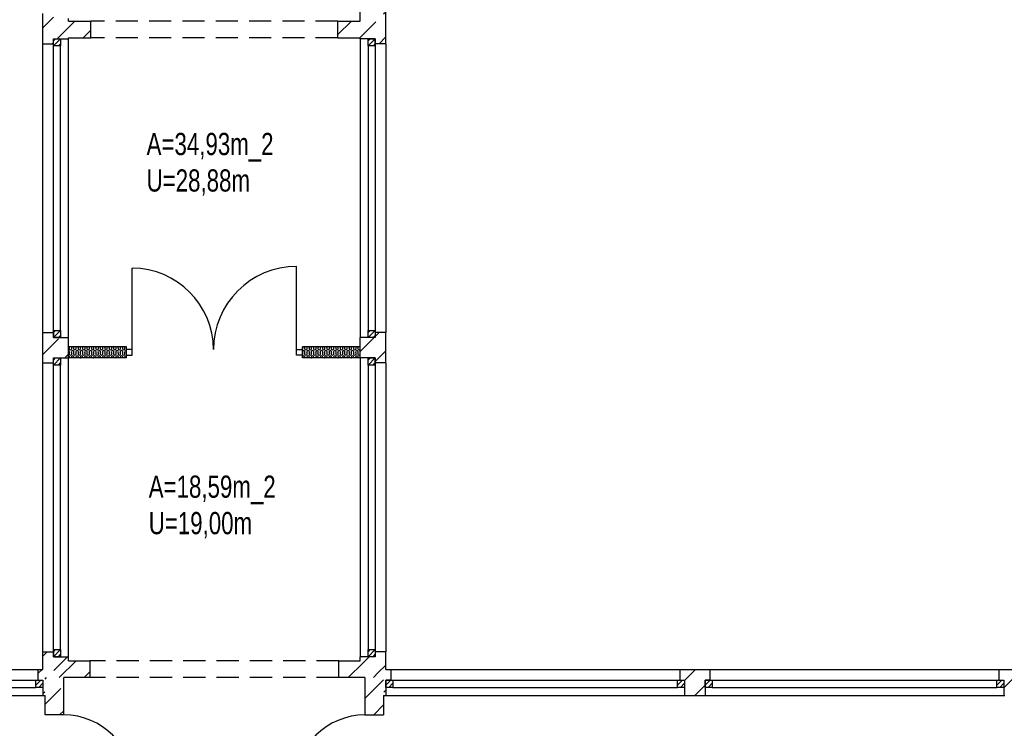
# Model space of a CAD drawing. Header units: metres. Extents: x 940 to 7099, y 1241 to 5343.
# Tile 3 of 23: x 2000 to 3108, y 2299 to 3096. Entities that reach past the tile are written whole.
import ezdxf

# ---------------------------------------------------------------- set-up
doc = ezdxf.new("R2010")
doc.units = ezdxf.units.M
doc.header["$LTSCALE"] = 100
doc.header["$MEASUREMENT"] = 0
doc.linetypes.add('HIDDEN', pattern=[0.375, 0.25, -0.125])
for name, color, linetype in [('1', 2, 'Continuous'), ('20', 211, 'Continuous'), ('22', 211, 'Continuous'), ('30', 5, 'Continuous'), ('32', 2, 'Continuous'), ('64', 1, 'Continuous'), ('67', 2, 'Continuous'), ('68', 211, 'Continuous'), ('69', 6, 'Continuous'), ('74', 6, 'Continuous')]:
    doc.layers.add(name, color=color, linetype=linetype)

msp = doc.modelspace()

# ---------------------------------------------------------------- linework, layer by layer
at = {"layer": '1', "linetype": 'Continuous'}
for p, q in [((2055.5, 2375), (2079.5, 2375)), ((2079.5, 2375), (2079.5, 2356)), ((2359.5, 2356), (2359.5, 2375)), ((2359.5, 2375), (2383.5, 2375)), ((2079.5, 2356), (2050, 2356)), ((2389, 2356), (2359.5, 2356))]:
    msp.add_line(p, q, dxfattribs=at)
at = {"layer": '20', "linetype": 'Continuous'}
for p, q in [((2383.5, 2722.9113), (2399.3387, 2738.75)), ((2400.5, 2739.9113), (2404.8387, 2744.25)), ((2056.075, 2726.9688), (2056.4246, 2728.0308)), ((2058.9246, 2726.9688), (2058.575, 2728.0308)), ((2061.075, 2726.9688), (2061.4246, 2728.0308)), ((2063.9246, 2726.9688), (2063.575, 2728.0308)), ((2066.075, 2726.9688), (2066.4246, 2728.0308)), ((2068.9246, 2726.9688), (2068.575, 2728.0308)), ((2071.075, 2726.9688), (2071.4246, 2728.0308)), ((2073.9246, 2726.9688), (2073.575, 2728.0308)), ((2076.075, 2726.9688), (2076.4246, 2728.0308)), ((2078.9246, 2726.9688), (2078.575, 2728.0308)), ((2081.075, 2726.9688), (2081.4246, 2728.0308)), ((2083.9246, 2726.9688), (2083.575, 2728.0308)), ((2086.075, 2726.9688), (2086.4246, 2728.0308)), ((2088.9246, 2726.9688), (2088.575, 2728.0308)), ((2091.075, 2726.9688), (2091.4246, 2728.0308)), ((2093.9246, 2726.9688), (2093.575, 2728.0308)), ((2096.075, 2726.9688), (2096.4246, 2728.0308)), ((2098.9246, 2726.9688), (2098.575, 2728.0308)), ((2101.075, 2726.9688), (2101.4246, 2728.0308)), ((2103.9246, 2726.9688), (2103.575, 2728.0308)), ((2106.075, 2726.9688), (2106.4246, 2728.0308)), ((2108.9246, 2726.9688), (2108.575, 2728.0308)), ((2111.075, 2726.9688), (2111.4246, 2728.0308)), ((2113.9246, 2726.9688), (2113.575, 2728.0308)), ((2116.075, 2726.9688), (2116.4246, 2728.0308)), ((2118.9246, 2726.9688), (2118.575, 2728.0308)), ((2318.9246, 2726.9688), (2318.575, 2728.0308)), ((2321.075, 2726.9688), (2321.4246, 2728.0308)), ((2323.9246, 2726.9688), (2323.575, 2728.0308)), ((2326.075, 2726.9688), (2326.4246, 2728.0308)), ((2328.9246, 2726.9688), (2328.575, 2728.0308)), ((2331.075, 2726.9688), (2331.4246, 2728.0308)), ((2333.9246, 2726.9688), (2333.575, 2728.0308)), ((2336.075, 2726.9688), (2336.4246, 2728.0308)), ((2338.9246, 2726.9688), (2338.575, 2728.0308)), ((2341.075, 2726.9688), (2341.4246, 2728.0308)), ((2343.9246, 2726.9688), (2343.575, 2728.0308)), ((2346.075, 2726.9688), (2346.4246, 2728.0308)), ((2348.9246, 2726.9688), (2348.575, 2728.0308)), ((2351.075, 2726.9688), (2351.4246, 2728.0308)), ((2353.9246, 2726.9688), (2353.575, 2728.0308)), ((2356.075, 2726.9688), (2356.4246, 2728.0308)), ((2358.9246, 2726.9688), (2358.575, 2728.0308)), ((2361.075, 2726.9688), (2361.4246, 2728.0308)), ((2363.9246, 2726.9688), (2363.575, 2728.0308)), ((2366.075, 2726.9688), (2366.4246, 2728.0308)), ((2368.9246, 2726.9688), (2368.575, 2728.0308)), ((2371.075, 2726.9688), (2371.4246, 2728.0308)), ((2373.9246, 2726.9688), (2373.575, 2728.0308)), ((2376.075, 2726.9688), (2376.4246, 2728.0308)), ((2378.9246, 2726.9688), (2378.575, 2728.0308)), ((2381.075, 2726.9688), (2381.4246, 2728.0308)), ((2056.075, 2720.9688), (2056.4246, 2722.0308)), ((2056.4246, 2716.0308), (2056.3322, 2715.75)), ((2058.9246, 2720.9688), (2058.575, 2722.0308)), ((2058.575, 2716.0308), (2058.6675, 2715.75)), ((2061.075, 2720.9688), (2061.4246, 2722.0308)), ((2061.4246, 2716.0308), (2061.3322, 2715.75)), ((2063.9246, 2720.9688), (2063.575, 2722.0308)), ((2063.575, 2716.0308), (2063.6675, 2715.75)), ((2066.075, 2720.9688), (2066.4246, 2722.0308)), ((2066.4246, 2716.0308), (2066.3322, 2715.75)), ((2068.9246, 2720.9688), (2068.575, 2722.0308)), ((2068.575, 2716.0308), (2068.6675, 2715.75)), ((2071.075, 2720.9688), (2071.4246, 2722.0308)), ((2071.4246, 2716.0308), (2071.3322, 2715.75)), ((2073.9246, 2720.9688), (2073.575, 2722.0308)), ((2073.575, 2716.0308), (2073.6675, 2715.75)), ((2076.075, 2720.9688), (2076.4246, 2722.0308)), ((2076.4246, 2716.0308), (2076.3322, 2715.75)), ((2078.9246, 2720.9688), (2078.575, 2722.0308)), ((2078.575, 2716.0308), (2078.6675, 2715.75)), ((2081.075, 2720.9688), (2081.4246, 2722.0308)), ((2081.4246, 2716.0308), (2081.3322, 2715.75)), ((2083.9246, 2720.9688), (2083.575, 2722.0308)), ((2083.575, 2716.0308), (2083.6675, 2715.75)), ((2086.075, 2720.9688), (2086.4246, 2722.0308)), ((2086.4246, 2716.0308), (2086.3322, 2715.75)), ((2088.9246, 2720.9688), (2088.575, 2722.0308)), ((2088.575, 2716.0308), (2088.6675, 2715.75)), ((2091.075, 2720.9688), (2091.4246, 2722.0308)), ((2091.4246, 2716.0308), (2091.3322, 2715.75)), ((2093.9246, 2720.9688), (2093.575, 2722.0308)), ((2093.575, 2716.0308), (2093.6675, 2715.75)), ((2096.075, 2720.9688), (2096.4246, 2722.0308)), ((2096.4246, 2716.0308), (2096.3322, 2715.75)), ((2098.9246, 2720.9688), (2098.575, 2722.0308)), ((2098.575, 2716.0308), (2098.6675, 2715.75)), ((2101.075, 2720.9688), (2101.4246, 2722.0308)), ((2101.4246, 2716.0308), (2101.3322, 2715.75)), ((2103.9246, 2720.9688), (2103.575, 2722.0308)), ((2103.575, 2716.0308), (2103.6675, 2715.75)), ((2106.075, 2720.9688), (2106.4246, 2722.0308)), ((2106.4246, 2716.0308), (2106.3322, 2715.75)), ((2108.9246, 2720.9688), (2108.575, 2722.0308)), ((2108.575, 2716.0308), (2108.6675, 2715.75)), ((2111.075, 2720.9688), (2111.4246, 2722.0308)), ((2111.4246, 2716.0308), (2111.3322, 2715.75)), ((2113.9246, 2720.9688), (2113.575, 2722.0308)), ((2113.575, 2716.0308), (2113.6675, 2715.75)), ((2116.075, 2720.9688), (2116.4246, 2722.0308)), ((2116.4246, 2716.0308), (2116.3322, 2715.75)), ((2118.9246, 2720.9688), (2118.575, 2722.0308)), ((2118.575, 2716.0308), (2118.6675, 2715.75)), ((2318.9246, 2720.9688), (2318.575, 2722.0308)), ((2318.575, 2716.0308), (2318.6675, 2715.75)), ((2321.075, 2720.9688), (2321.4246, 2722.0308)), ((2321.4246, 2716.0308), (2321.3322, 2715.75)), ((2323.9246, 2720.9688), (2323.575, 2722.0308)), ((2323.575, 2716.0308), (2323.6675, 2715.75)), ((2326.075, 2720.9688), (2326.4246, 2722.0308)), ((2326.4246, 2716.0308), (2326.3322, 2715.75)), ((2328.9246, 2720.9688), (2328.575, 2722.0308)), ((2328.575, 2716.0308), (2328.6675, 2715.75)), ((2331.075, 2720.9688), (2331.4246, 2722.0308)), ((2331.4246, 2716.0308), (2331.3322, 2715.75)), ((2333.9246, 2720.9688), (2333.575, 2722.0308)), ((2333.575, 2716.0308), (2333.6675, 2715.75)), ((2336.075, 2720.9688), (2336.4246, 2722.0308)), ((2336.4246, 2716.0308), (2336.3322, 2715.75)), ((2338.9246, 2720.9688), (2338.575, 2722.0308)), ((2338.575, 2716.0308), (2338.6675, 2715.75)), ((2341.075, 2720.9688), (2341.4246, 2722.0308)), ((2341.4246, 2716.0308), (2341.3322, 2715.75)), ((2343.9246, 2720.9688), (2343.575, 2722.0308)), ((2343.575, 2716.0308), (2343.6675, 2715.75)), ((2346.075, 2720.9688), (2346.4246, 2722.0308)), ((2346.4246, 2716.0308), (2346.3322, 2715.75)), ((2348.9246, 2720.9688), (2348.575, 2722.0308)), ((2348.575, 2716.0308), (2348.6675, 2715.75)), ((2351.075, 2720.9688), (2351.4246, 2722.0308)), ((2351.4246, 2716.0308), (2351.3322, 2715.75)), ((2353.9246, 2720.9688), (2353.575, 2722.0308)), ((2353.575, 2716.0308), (2353.6675, 2715.75)), ((2356.075, 2720.9688), (2356.4246, 2722.0308)), ((2356.4246, 2716.0308), (2356.3322, 2715.75)), ((2358.9246, 2720.9688), (2358.575, 2722.0308)), ((2358.575, 2716.0308), (2358.6675, 2715.75)), ((2361.075, 2720.9688), (2361.4246, 2722.0308)), ((2361.4246, 2716.0308), (2361.3322, 2715.75)), ((2363.9246, 2720.9688), (2363.575, 2722.0308)), ((2363.575, 2716.0308), (2363.6675, 2715.75)), ((2366.075, 2720.9688), (2366.4246, 2722.0308)), ((2366.4246, 2716.0308), (2366.3322, 2715.75)), ((2368.9246, 2720.9688), (2368.575, 2722.0308)), ((2368.575, 2716.0308), (2368.6675, 2715.75)), ((2371.075, 2720.9688), (2371.4246, 2722.0308)), ((2371.4246, 2716.0308), (2371.3322, 2715.75)), ((2373.9246, 2720.9688), (2373.575, 2722.0308)), ((2373.575, 2716.0308), (2373.6675, 2715.75)), ((2376.075, 2720.9688), (2376.4246, 2722.0308)), ((2376.4246, 2716.0308), (2376.3322, 2715.75)), ((2378.9246, 2720.9688), (2378.575, 2722.0308)), ((2378.575, 2716.0308), (2378.6675, 2715.75)), ((2381.075, 2720.9688), (2381.4246, 2722.0308)), ((2381.4246, 2716.0308), (2381.3322, 2715.75)), ((2400.5, 2711.627), (2412.5, 2723.627)), ((2044.873, 2356), (2063.873, 2375)), ((2021, 2360.4113), (2025.5887, 2365)), ((2073.1573, 2356), (2079.5, 2362.3427)), ((2748.75, 2352.7702), (2760.9798, 2365)), ((3108, 2344.3247), (3128.6753, 2365)), ((2389, 2332.4315), (2410, 2353.4315)), ((2026.5, 2337.627), (2028.6725, 2339.7994)), ((2760.2641, 2336), (2771.75, 2347.4859)), ((2398.8528, 2314), (2410, 2325.1472))]:
    msp.add_line(p, q, dxfattribs=at)
for centre, start, end in [((2057.4998, 2726.4998), 161.7795, 18.2205), ((2054.9998, 2728.4998), 341.7795, 350.4124), ((2059.9998, 2728.4998), 189.5876, 198.2205), ((2062.4998, 2726.4998), 161.7795, 18.2205), ((2059.9998, 2728.4998), 341.7795, 350.4124), ((2064.9998, 2728.4998), 189.5876, 198.2205), ((2067.4998, 2726.4998), 161.7795, 18.2205), ((2064.9998, 2728.4998), 341.7795, 350.4124), ((2069.9998, 2728.4998), 189.5876, 198.2205), ((2072.4998, 2726.4998), 161.7795, 18.2205), ((2069.9998, 2728.4998), 341.7795, 350.4124), ((2074.9998, 2728.4998), 189.5876, 198.2205), ((2077.4998, 2726.4998), 161.7795, 18.2205), ((2074.9998, 2728.4998), 341.7795, 350.4124), ((2079.9998, 2728.4998), 189.5876, 198.2205), ((2082.4998, 2726.4998), 161.7795, 18.2205), ((2079.9998, 2728.4998), 341.7795, 350.4124), ((2084.9998, 2728.4998), 189.5876, 198.2205), ((2087.4998, 2726.4998), 161.7795, 18.2205), ((2084.9998, 2728.4998), 341.7795, 350.4124), ((2089.9998, 2728.4998), 189.5876, 198.2205), ((2092.4998, 2726.4998), 161.7795, 18.2205), ((2089.9998, 2728.4998), 341.7795, 350.4124), ((2094.9998, 2728.4998), 189.5876, 198.2205), ((2097.4998, 2726.4998), 161.7795, 18.2205), ((2094.9998, 2728.4998), 341.7795, 350.4124), ((2099.9998, 2728.4998), 189.5876, 198.2205), ((2102.4998, 2726.4998), 161.7795, 18.2205), ((2099.9998, 2728.4998), 341.7795, 350.4124), ((2104.9998, 2728.4998), 189.5876, 198.2205), ((2107.4998, 2726.4998), 161.7795, 18.2205), ((2104.9998, 2728.4998), 341.7795, 350.4124), ((2109.9998, 2728.4998), 189.5876, 198.2205), ((2112.4998, 2726.4998), 161.7795, 18.2205), ((2109.9998, 2728.4998), 341.7795, 350.4124), ((2114.9998, 2728.4998), 189.5876, 198.2205), ((2117.4998, 2726.4998), 161.7795, 18.2205), ((2114.9998, 2728.4998), 341.7795, 350.4124), ((2119.9998, 2728.4998), 189.5876, 198.2205), ((2317.4998, 2726.4998), 311.8189, 18.2205), ((2319.9998, 2728.4998), 189.5876, 198.2205), ((2322.4998, 2726.4998), 161.7795, 18.2205), ((2319.9998, 2728.4998), 341.7795, 350.4124), ((2324.9998, 2728.4998), 189.5876, 198.2205), ((2327.4998, 2726.4998), 161.7795, 18.2205), ((2324.9998, 2728.4998), 341.7795, 350.4124), ((2329.9998, 2728.4998), 189.5876, 198.2205), ((2332.4998, 2726.4998), 161.7795, 18.2205), ((2329.9998, 2728.4998), 341.7795, 350.4124), ((2334.9998, 2728.4998), 189.5876, 198.2205), ((2337.4998, 2726.4998), 161.7795, 18.2205), ((2334.9998, 2728.4998), 341.7795, 350.4124), ((2339.9998, 2728.4998), 189.5876, 198.2205), ((2342.4998, 2726.4998), 161.7795, 18.2205), ((2339.9998, 2728.4998), 341.7795, 350.4124), ((2344.9998, 2728.4998), 189.5876, 198.2205), ((2347.4998, 2726.4998), 161.7795, 18.2205), ((2344.9998, 2728.4998), 341.7795, 350.4124), ((2349.9998, 2728.4998), 189.5876, 198.2205), ((2352.4998, 2726.4998), 161.7795, 18.2205), ((2349.9998, 2728.4998), 341.7795, 350.4124), ((2354.9998, 2728.4998), 189.5876, 198.2205), ((2357.4998, 2726.4998), 161.7795, 18.2205), ((2354.9998, 2728.4998), 341.7795, 350.4124), ((2359.9998, 2728.4998), 189.5876, 198.2205), ((2362.4998, 2726.4998), 161.7795, 18.2205), ((2359.9998, 2728.4998), 341.7795, 350.4124), ((2364.9998, 2728.4998), 189.5876, 198.2205), ((2367.4998, 2726.4998), 161.7795, 18.2205), ((2364.9998, 2728.4998), 341.7795, 350.4124), ((2369.9998, 2728.4998), 189.5876, 198.2205), ((2372.4998, 2726.4998), 161.7795, 18.2205), ((2369.9998, 2728.4998), 341.7795, 350.4124), ((2374.9998, 2728.4998), 189.5876, 198.2205), ((2377.4998, 2726.4998), 161.7795, 18.2205), ((2374.9998, 2728.4998), 341.7795, 350.4124), ((2379.9998, 2728.4998), 189.5876, 198.2205), ((2382.4998, 2726.4998), 161.7795, 311.8189), ((2379.9998, 2728.4998), 341.7795, 350.4124), ((2054.9998, 2722.4998), 341.7795, 70.522), ((2054.9998, 2716.4998), 341.7795, 70.522), ((2057.4998, 2720.4998), 161.7795, 18.2205), ((2059.9998, 2722.4998), 90, 198.2205), ((2059.9998, 2716.4998), 90, 198.2205), ((2059.9998, 2722.4998), 341.7795, 90), ((2059.9998, 2716.4998), 341.7795, 90), ((2062.4998, 2720.4998), 161.7795, 18.2205), ((2064.9998, 2722.4998), 90, 198.2205), ((2064.9998, 2716.4998), 90, 198.2205), ((2064.9998, 2722.4998), 341.7795, 90), ((2064.9998, 2716.4998), 341.7795, 90), ((2067.4998, 2720.4998), 161.7795, 18.2205), ((2069.9998, 2722.4998), 90, 198.2205), ((2069.9998, 2716.4998), 90, 198.2205), ((2069.9998, 2722.4998), 341.7795, 90), ((2069.9998, 2716.4998), 341.7795, 90), ((2072.4998, 2720.4998), 161.7795, 18.2205), ((2074.9998, 2722.4998), 90, 198.2205), ((2074.9998, 2716.4998), 90, 198.2205), ((2074.9998, 2722.4998), 341.7795, 90), ((2074.9998, 2716.4998), 341.7795, 90), ((2077.4998, 2720.4998), 161.7795, 18.2205), ((2079.9998, 2722.4998), 90, 198.2205), ((2079.9998, 2716.4998), 90, 198.2205), ((2079.9998, 2722.4998), 341.7795, 90), ((2079.9998, 2716.4998), 341.7795, 90), ((2082.4998, 2720.4998), 161.7795, 18.2205), ((2084.9998, 2722.4998), 90, 198.2205), ((2084.9998, 2716.4998), 90, 198.2205), ((2084.9998, 2722.4998), 341.7795, 90), ((2084.9998, 2716.4998), 341.7795, 90), ((2087.4998, 2720.4998), 161.7795, 18.2205), ((2089.9998, 2722.4998), 90, 198.2205), ((2089.9998, 2716.4998), 90, 198.2205), ((2089.9998, 2722.4998), 341.7795, 90), ((2089.9998, 2716.4998), 341.7795, 90), ((2092.4998, 2720.4998), 161.7795, 18.2205), ((2094.9998, 2722.4998), 90, 198.2205), ((2094.9998, 2716.4998), 90, 198.2205), ((2094.9998, 2722.4998), 341.7795, 90), ((2094.9998, 2716.4998), 341.7795, 90), ((2097.4998, 2720.4998), 161.7795, 18.2205), ((2099.9998, 2722.4998), 90, 198.2205), ((2099.9998, 2716.4998), 90, 198.2205), ((2099.9998, 2722.4998), 341.7795, 90), ((2099.9998, 2716.4998), 341.7795, 90), ((2102.4998, 2720.4998), 161.7795, 18.2205), ((2104.9998, 2722.4998), 90, 198.2205), ((2104.9998, 2716.4998), 90, 198.2205), ((2104.9998, 2722.4998), 341.7795, 90), ((2104.9998, 2716.4998), 341.7795, 90), ((2107.4998, 2720.4998), 161.7795, 18.2205), ((2109.9998, 2722.4998), 90, 198.2205), ((2109.9998, 2716.4998), 90, 198.2205), ((2109.9998, 2722.4998), 341.7795, 90), ((2109.9998, 2716.4998), 341.7795, 90), ((2112.4998, 2720.4998), 161.7795, 18.2205), ((2114.9998, 2722.4998), 90, 198.2205), ((2114.9998, 2716.4998), 90, 198.2205), ((2114.9998, 2722.4998), 341.7795, 90), ((2114.9998, 2716.4998), 341.7795, 90), ((2117.4998, 2720.4998), 161.7795, 18.2205), ((2119.9998, 2722.4998), 90, 198.2205), ((2119.9998, 2716.4998), 90, 198.2205), ((2119.9998, 2722.4998), 70.522, 90), ((2119.9998, 2716.4998), 70.522, 90), ((2319.9998, 2722.4998), 90, 179.142), ((2319.9998, 2722.4998), 180.858, 198.2205), ((2317.4998, 2720.4998), 311.8189, 18.2205), ((2319.9998, 2716.4998), 90, 179.142), ((2319.9998, 2716.4998), 180.858, 198.2205), ((2319.9998, 2722.4998), 341.7795, 90), ((2319.9998, 2716.4998), 341.7795, 90), ((2322.4998, 2720.4998), 161.7795, 18.2205), ((2324.9998, 2722.4998), 90, 198.2205), ((2324.9998, 2716.4998), 90, 198.2205), ((2324.9998, 2722.4998), 341.7795, 90), ((2324.9998, 2716.4998), 341.7795, 90), ((2327.4998, 2720.4998), 161.7795, 18.2205), ((2329.9998, 2722.4998), 90, 198.2205), ((2329.9998, 2716.4998), 90, 198.2205), ((2329.9998, 2722.4998), 341.7795, 90), ((2329.9998, 2716.4998), 341.7795, 90), ((2332.4998, 2720.4998), 161.7795, 18.2205), ((2334.9998, 2722.4998), 90, 198.2205), ((2334.9998, 2716.4998), 90, 198.2205), ((2334.9998, 2722.4998), 341.7795, 90), ((2334.9998, 2716.4998), 341.7795, 90), ((2337.4998, 2720.4998), 161.7795, 18.2205), ((2339.9998, 2722.4998), 90, 198.2205), ((2339.9998, 2716.4998), 90, 198.2205), ((2339.9998, 2722.4998), 341.7795, 90), ((2339.9998, 2716.4998), 341.7795, 90), ((2342.4998, 2720.4998), 161.7795, 18.2205), ((2344.9998, 2722.4998), 90, 198.2205), ((2344.9998, 2716.4998), 90, 198.2205), ((2344.9998, 2722.4998), 341.7795, 90), ((2344.9998, 2716.4998), 341.7795, 90), ((2347.4998, 2720.4998), 161.7795, 18.2205), ((2349.9998, 2722.4998), 90, 198.2205), ((2349.9998, 2716.4998), 90, 198.2205), ((2349.9998, 2722.4998), 341.7795, 90), ((2349.9998, 2716.4998), 341.7795, 90), ((2352.4998, 2720.4998), 161.7795, 18.2205), ((2354.9998, 2722.4998), 90, 198.2205), ((2354.9998, 2716.4998), 90, 198.2205), ((2354.9998, 2722.4998), 341.7795, 90), ((2354.9998, 2716.4998), 341.7795, 90), ((2357.4998, 2720.4998), 161.7795, 18.2205), ((2359.9998, 2722.4998), 90, 198.2205), ((2359.9998, 2716.4998), 90, 198.2205), ((2359.9998, 2722.4998), 341.7795, 90), ((2359.9998, 2716.4998), 341.7795, 90), ((2362.4998, 2720.4998), 161.7795, 18.2205), ((2364.9998, 2722.4998), 90, 198.2205), ((2364.9998, 2716.4998), 90, 198.2205), ((2364.9998, 2722.4998), 341.7795, 90), ((2364.9998, 2716.4998), 341.7795, 90), ((2367.4998, 2720.4998), 161.7795, 18.2205), ((2369.9998, 2722.4998), 90, 198.2205), ((2369.9998, 2716.4998), 90, 198.2205), ((2369.9998, 2722.4998), 341.7795, 90), ((2369.9998, 2716.4998), 341.7795, 90), ((2372.4998, 2720.4998), 161.7795, 18.2205), ((2374.9998, 2722.4998), 90, 198.2205), ((2374.9998, 2716.4998), 90, 198.2205), ((2374.9998, 2722.4998), 341.7795, 90), ((2374.9998, 2716.4998), 341.7795, 90), ((2377.4998, 2720.4998), 161.7795, 18.2205), ((2379.9998, 2722.4998), 90, 198.2205), ((2379.9998, 2716.4998), 90, 198.2205), ((2379.9998, 2722.4998), 341.7795, 90), ((2379.9998, 2716.4998), 341.7795, 90), ((2382.4998, 2720.4998), 161.7795, 311.8189), ((2384.9998, 2722.4998), 179.142, 180.858), ((2384.9998, 2716.4998), 179.142, 180.858)]:
    msp.add_arc(centre, 1.5, start, end, dxfattribs=at)
at = {"layer": '22', "linetype": 'HIDDEN'}
for p, q in [((2383.5, 3076.4646), (2412.5, 3105.4646)), ((2026.5, 3087.1602), (2038.5, 3099.1602)), ((2055.5, 3087.8759), (2062.6241, 3095)), ((2358.5, 3079.7489), (2373.7511, 3095)), ((2042.6241, 3075), (2055.5, 3087.8759)), ((2071.9084, 3076), (2080.5, 3084.5916)), ((2037.1241, 3069.5), (2038.5, 3070.8759)), ((2383.0354, 3076), (2383.5, 3076.4646)), ((2404.8196, 3069.5), (2412.5, 3077.1804)), ((2026.5, 2719.4646), (2045.7854, 2738.75)), ((2051.0696, 2715.75), (2055.5, 2720.1804)), ((2026.5, 2380.0534), (2031.4466, 2385)), ((2038.7696, 2364.0387), (2054.2309, 2379.5)), ((2359.5, 2373.6421), (2360.8579, 2375)), ((2370.1421, 2356), (2386.9088, 2372.7667)), ((2386.9088, 2372.7667), (2393.6421, 2379.5)), ((2398.4264, 2356), (2403.9972, 2361.5708)), ((2403.9972, 2361.5708), (2412.5, 2370.0736)), ((2029, 2354.2691), (2030.7309, 2356)), ((2029, 2325.9848), (2050, 2346.9848)), ((2410.3103, 2339.5996), (2412.5, 2341.7893)), ((2045.2994, 2314), (2050, 2318.7006))]:
    msp.add_line(p, q, dxfattribs=at)
at = {"layer": '32', "color": 7, "linetype": 'Continuous'}
for p, q in [((2412.5, 3069.5), (2412.5, 3806)), ((2383.5, 3095), (2383.5, 3796)), ((2026.5, 3069.5), (2026.5, 3103.5)), ((2055.5, 3095), (2055.5, 3098)), ((2055.5, 3095), (2080.5, 3095)), ((2358.5, 3095), (2383.5, 3095)), ((2055.5, 3075), (2055.5, 3076)), ((2055.5, 3076), (2080.5, 3076)), ((2358.5, 3076), (2383.5, 3076)), ((2383.5, 3075), (2383.5, 3076)), ((2026.5, 2710.25), (2026.5, 2744.25)), ((2055.5, 2715.75), (2055.5, 2738.75)), ((2383.5, 2715.75), (2383.5, 2738.75)), ((2412.5, 2710.25), (2412.5, 2744.25)), ((2120.5, 2728.25), (2055.5, 2728.25)), ((2055.5, 2715.75), (2055.5, 2728.25)), ((2383.5, 2728.25), (2318.5, 2728.25)), ((2383.5, 2715.75), (2383.5, 2728.25)), ((2120.5, 2715.75), (2055.5, 2715.75)), ((2383.5, 2715.75), (2318.5, 2715.75)), ((2026.5, 2365), (2026.5, 2385)), ((2412.5, 2365), (2412.5, 2385)), ((2055.5, 2375), (2055.5, 2379.5)), ((2383.5, 2375), (2383.5, 2379.5)), ((2021, 2365), (2026.5, 2365)), ((2412.5, 2365), (2418, 2365)), ((2743.25, 2365), (2777.25, 2365)), ((3102.5, 2365), (3136.5, 2365)), ((2050, 2314), (2050, 2356)), ((2389, 2356), (2389, 2314)), ((2026.5, 2336), (2029, 2336)), ((2029, 2314), (2029, 2336)), ((2410, 2336), (2410, 2314)), ((2410, 2336), (2412.5, 2336)), ((2748.75, 2336), (2771.75, 2336)), ((3108, 2336), (3109, 2336))]:
    msp.add_line(p, q, dxfattribs=at)
at = {"layer": '64', "color": 7, "linetype": 'Continuous'}
for p, q in [((2080.5, 3076), (2080.5, 3095)), ((2358.5, 3076), (2358.5, 3095)), ((2026.5, 3069.5), (2038.5, 3069.5)), ((2038.5, 3069.5), (2038.5, 3075)), ((2038.5, 3075), (2055.5, 3075)), ((2400.5, 3075), (2383.5, 3075)), ((2400.5, 3069.5), (2400.5, 3075)), ((2412.5, 3069.5), (2400.5, 3069.5)), ((2026.5, 2744.25), (2038.5, 2744.25)), ((2038.5, 2744.25), (2038.5, 2738.75)), ((2038.5, 2738.75), (2055.5, 2738.75)), ((2400.5, 2738.75), (2383.5, 2738.75)), ((2412.5, 2744.25), (2400.5, 2744.25)), ((2400.5, 2744.25), (2400.5, 2738.75)), ((2120.5, 2715.75), (2120.5, 2728.25)), ((2318.5, 2715.75), (2318.5, 2728.25)), ((2038.5, 2710.25), (2038.5, 2715.75)), ((2038.5, 2715.75), (2055.5, 2715.75)), ((2400.5, 2715.75), (2383.5, 2715.75)), ((2400.5, 2710.25), (2400.5, 2715.75)), ((2026.5, 2710.25), (2038.5, 2710.25)), ((2412.5, 2710.25), (2400.5, 2710.25)), ((2026.5, 2385), (2038.5, 2385)), ((2038.5, 2385), (2038.5, 2379.5)), ((2412.5, 2385), (2400.5, 2385)), ((2400.5, 2385), (2400.5, 2379.5)), ((2038.5, 2379.5), (2055.5, 2379.5)), ((2400.5, 2379.5), (2383.5, 2379.5)), ((2021, 2365), (2021, 2353)), ((2418, 2365), (2418, 2353)), ((2743.25, 2365), (2743.25, 2353)), ((2777.25, 2365), (2777.25, 2353)), ((3102.5, 2365), (3102.5, 2353)), ((2021, 2353), (2026.5, 2353)), ((2026.5, 2353), (2026.5, 2336)), ((2418, 2353), (2412.5, 2353)), ((2412.5, 2353), (2412.5, 2336)), ((2743.25, 2353), (2748.75, 2353)), ((2748.75, 2353), (2748.75, 2336)), ((2777.25, 2353), (2771.75, 2353)), ((2771.75, 2353), (2771.75, 2336)), ((3102.5, 2353), (3108, 2353)), ((3108, 2353), (3108, 2336)), ((2050, 2314), (2029, 2314)), ((2389, 2314), (2410, 2314))]:
    msp.add_line(p, q, dxfattribs=at)
at = {"layer": '67', "linetype": 'Continuous'}
for p, q in [((2026.5, 2744.25), (2026.5, 3069.5)), ((2038.5, 3067), (2038.5, 3075)), ((2038.5, 3075), (2046.5, 3075)), ((2038.5, 2744.25), (2038.5, 3069.5)), ((2046.5, 3075), (2046.5, 3067)), ((2055.5, 2738.75), (2055.5, 3075)), ((2383.5, 3075), (2383.5, 2738.75)), ((2392.5, 3067), (2392.5, 3075)), ((2392.5, 3075), (2400.5, 3075)), ((2400.5, 3075), (2400.5, 3067)), ((2400.5, 3069.5), (2400.5, 2744.25)), ((2412.5, 3069.5), (2412.5, 2744.25)), ((2046.5, 3067), (2038.5, 3067)), ((2038.5, 2746.75), (2038.5, 3067)), ((2046.5, 2746.75), (2046.5, 3067)), ((2400.5, 3067), (2392.5, 3067)), ((2392.5, 3067), (2392.5, 2746.75)), ((2400.5, 3067), (2400.5, 2746.75)), ((2127, 2725.25), (2127, 2816.75)), ((2312, 2725.25), (2312, 2818.75)), ((2038.5, 2738.75), (2038.5, 2746.75)), ((2038.5, 2746.75), (2046.5, 2746.75)), ((2046.5, 2738.75), (2038.5, 2738.75)), ((2046.5, 2746.75), (2046.5, 2738.75)), ((2392.5, 2738.75), (2392.5, 2746.75)), ((2392.5, 2746.75), (2400.5, 2746.75)), ((2400.5, 2738.75), (2392.5, 2738.75)), ((2400.5, 2746.75), (2400.5, 2738.75)), ((2038.5, 2707.75), (2038.5, 2715.75)), ((2038.5, 2715.75), (2046.5, 2715.75)), ((2046.5, 2715.75), (2046.5, 2707.75)), ((2055.5, 2379.5), (2055.5, 2715.75)), ((2127, 2725.25), (2120.5, 2725.25)), ((2120.5, 2718.75), (2127, 2718.75)), ((2127, 2718.75), (2127, 2725.25)), ((2312, 2718.75), (2312, 2725.25)), ((2312, 2725.25), (2318.5, 2725.25)), ((2318.5, 2718.75), (2312, 2718.75)), ((2383.5, 2715.75), (2383.5, 2379.5)), ((2392.5, 2707.75), (2392.5, 2715.75)), ((2392.5, 2715.75), (2400.5, 2715.75)), ((2400.5, 2715.75), (2400.5, 2707.75)), ((2026.5, 2385), (2026.5, 2710.25)), ((2038.5, 2385), (2038.5, 2710.25)), ((2046.5, 2707.75), (2038.5, 2707.75)), ((2038.5, 2387.5), (2038.5, 2707.75)), ((2046.5, 2387.5), (2046.5, 2707.75)), ((2400.5, 2707.75), (2392.5, 2707.75)), ((2392.5, 2707.75), (2392.5, 2387.5)), ((2400.5, 2710.25), (2400.5, 2385)), ((2400.5, 2707.75), (2400.5, 2387.5)), ((2412.5, 2710.25), (2412.5, 2385)), ((2038.5, 2379.5), (2038.5, 2387.5)), ((2038.5, 2387.5), (2046.5, 2387.5)), ((2046.5, 2387.5), (2046.5, 2379.5)), ((2392.5, 2379.5), (2392.5, 2387.5)), ((2392.5, 2387.5), (2400.5, 2387.5)), ((2400.5, 2387.5), (2400.5, 2379.5)), ((2046.5, 2379.5), (2038.5, 2379.5)), ((2400.5, 2379.5), (2392.5, 2379.5)), ((1695.75, 2365), (2021, 2365)), ((2418, 2365), (2743.25, 2365)), ((2777.25, 2365), (3102.5, 2365)), ((1695.75, 2353), (2021, 2353)), ((1698.25, 2353), (2018.5, 2353)), ((2018.5, 2353), (2026.5, 2353)), ((2018.5, 2345), (2018.5, 2353)), ((2026.5, 2353), (2026.5, 2345)), ((2412.5, 2353), (2420.5, 2353)), ((2412.5, 2345), (2412.5, 2353)), ((2418, 2353), (2743.25, 2353)), ((2420.5, 2353), (2420.5, 2345)), ((2420.5, 2353), (2740.75, 2353)), ((2740.75, 2353), (2748.75, 2353)), ((2740.75, 2345), (2740.75, 2353)), ((2748.75, 2353), (2748.75, 2345)), ((2771.75, 2353), (2779.75, 2353)), ((2771.75, 2345), (2771.75, 2353)), ((2777.25, 2353), (3102.5, 2353)), ((2779.75, 2353), (2779.75, 2345)), ((2779.75, 2353), (3100, 2353)), ((3100, 2353), (3108, 2353)), ((3100, 2345), (3100, 2353)), ((3108, 2353), (3108, 2345)), ((1698.25, 2345), (2018.5, 2345)), ((2026.5, 2345), (2018.5, 2345)), ((2420.5, 2345), (2412.5, 2345)), ((2420.5, 2345), (2740.75, 2345)), ((2748.75, 2345), (2740.75, 2345)), ((2779.75, 2345), (2771.75, 2345)), ((2779.75, 2345), (3100, 2345)), ((3108, 2345), (3100, 2345)), ((1690.25, 2336), (2026.5, 2336)), ((2412.5, 2336), (2748.75, 2336)), ((2771.75, 2336), (3108, 2336))]:
    msp.add_line(p, q, dxfattribs=at)
for centre, radius, start, end in [((2127, 2725.25), 91.5, 0, 90), ((2312, 2725.25), 93.5, 90, 180), ((2050, 2236), 78, 0, 90), ((2389, 2236), 78, 90, 180)]:
    msp.add_arc(centre, radius, start, end, dxfattribs=at)
at = {"layer": '68', "linetype": 'Continuous'}
for p, q in [((2038.5, 3067), (2046.5, 3075)), ((2038.5, 3072.6569), (2040.8431, 3075)), ((2392.5, 3067), (2400.5, 3075)), ((2392.5, 3072.6569), (2394.8431, 3075)), ((2044.1569, 3067), (2046.5, 3069.3431)), ((2398.1569, 3067), (2400.5, 3069.3431)), ((2038.5, 2738.75), (2046.5, 2746.75)), ((2038.5, 2744.4069), (2040.8431, 2746.75)), ((2044.1569, 2738.75), (2046.5, 2741.0931)), ((2392.5, 2738.75), (2400.5, 2746.75)), ((2392.5, 2744.4069), (2394.8431, 2746.75)), ((2398.1569, 2738.75), (2400.5, 2741.0931)), ((2038.5, 2707.75), (2046.5, 2715.75)), ((2038.5, 2713.4069), (2040.8431, 2715.75)), ((2392.5, 2707.75), (2400.5, 2715.75)), ((2392.5, 2713.4069), (2394.8431, 2715.75)), ((2044.1569, 2707.75), (2046.5, 2710.0931)), ((2398.1569, 2707.75), (2400.5, 2710.0931)), ((2038.5, 2379.5), (2046.5, 2387.5)), ((2038.5, 2385.1569), (2040.8431, 2387.5)), ((2392.5, 2379.5), (2400.5, 2387.5)), ((2392.5, 2385.1569), (2394.8431, 2387.5)), ((2044.1569, 2379.5), (2046.5, 2381.8431)), ((2398.1569, 2379.5), (2400.5, 2381.8431)), ((2018.5, 2347.3431), (2024.1569, 2353)), ((2021.8137, 2345), (2026.5, 2349.6863)), ((2412.5, 2347.3431), (2418.1569, 2353)), ((2415.8137, 2345), (2420.5, 2349.6863)), ((2740.75, 2347.3431), (2746.4069, 2353)), ((2744.0637, 2345), (2748.75, 2349.6863)), ((2771.75, 2347.3431), (2777.4069, 2353)), ((2775.0637, 2345), (2779.75, 2349.6863)), ((3100, 2347.3431), (3105.6569, 2353)), ((3103.3137, 2345), (3108, 2349.6863))]:
    msp.add_line(p, q, dxfattribs=at)
at = {"layer": '69', "linetype": 'HIDDEN'}
for p, q in [((2358.5, 3095), (2080.5, 3095)), ((2358.5, 3076), (2080.5, 3076))]:
    msp.add_line(p, q, dxfattribs=at)
at = {"layer": '74', "linetype": 'HIDDEN'}
for p, q in [((2359.5, 2375), (2079.5, 2375)), ((2359.5, 2356), (2079.5, 2356))]:
    msp.add_line(p, q, dxfattribs=at)

# ---------------------------------------------------------------- texts
at = {"layer": '30', "width": 0.75}
for s, p in [('A=34,93m_2', (2143.2358, 2944.0603)), ('U=28,88m', (2143.2358, 2903.0405)), ('A=18,59m_2', (2145.6145, 2558.3853)), ('U=19,00m', (2145.6145, 2517.3655))]:
    msp.add_text(s, height=25, dxfattribs=at).set_placement(p)
at = {"layer": '74', "width": 0.01}
msp.add_text('`END=0;`', height=0.0001, dxfattribs=at).set_placement((2359.5, 2375))

doc.saveas('drawing.dxf')
